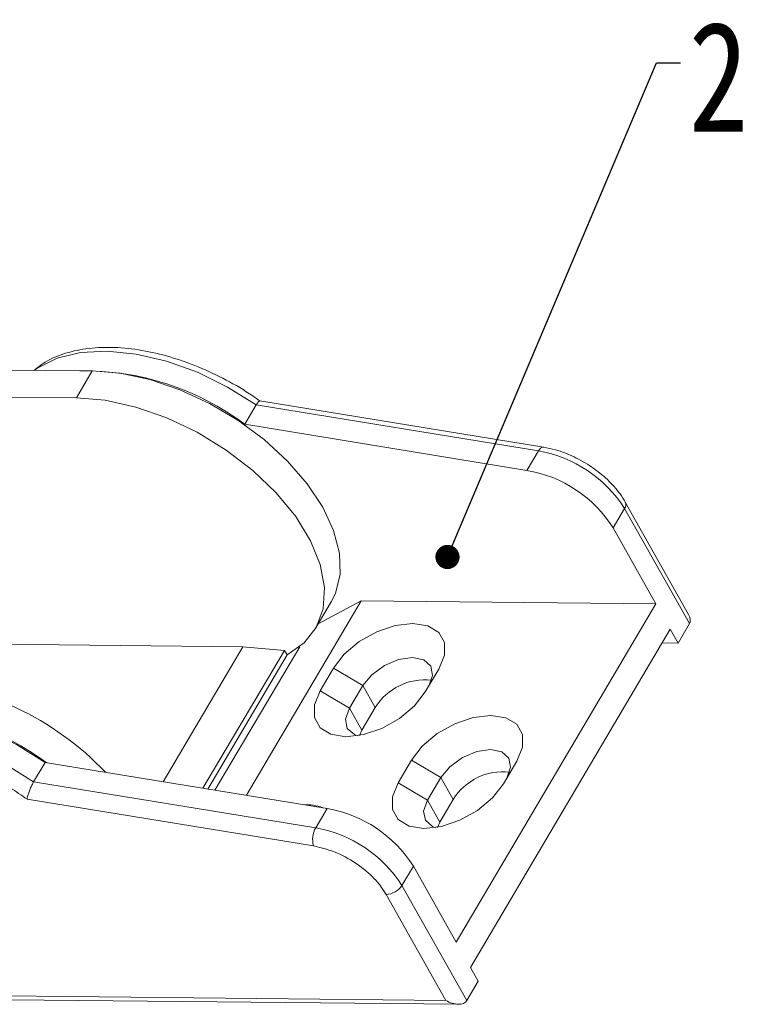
# Model space of a CAD drawing. Header units: millimetres. Extents: x 3045 to 3672, y -465 to -26.
# Tile 28 of 28: x 3564 to 3610, y -140 to -79. Entities that reach past the tile are written whole.
import ezdxf

# ---------------------------------------------------------------- set-up
doc = ezdxf.new("R2010")
doc.units = ezdxf.units.MM
doc.styles.get("Standard").update_dxf_attribs({"font": '仿宋_GB2312.ttf', "width": 0.8})
doc.dimstyles.new('副本 ISO-5', dxfattribs={"dimtxt": 3, "dimasz": 1.5, "dimexe": 1, "dimexo": 0.625, "dimgap": 0.5, "dimtad": 1, "dimtoh": 1, "dimdsep": 46, "dimtxsty": 'Standard', "dimcen": 2.5, "dimadec": 0, "dimazin": 0, "dimtfac": 1, "dimtmove": 0, "dimatfit": 3, "dimfxl": 0, "dimarcsym": 0})

msp = doc.modelspace()

# ---------------------------------------------------------------- linework, layer by layer
at = {"color": 7, "linetype": 'Continuous', "lineweight": 15}
for p, q in [((3560.851, -100.699), (3568.73, -100.777)), ((3568.73, -100.777), (3567.743, -102.447)), ((3567.743, -102.447), (3557.537, -102.345)), ((3596.735, -105.509), (3579.133, -102.636)), ((3578.199, -104.087), (3578.91, -102.884)), ((3596.415, -105.742), (3578.91, -102.884)), ((3595.704, -106.945), (3578.199, -104.087)), ((3596.415, -105.742), (3595.704, -106.945)), ((3601.056, -110.52), (3601.767, -109.317)), ((3605.794, -116.457), (3601.767, -109.317)), ((3605.744, -115.891), (3601.81, -108.917)), ((3603.714, -115.231), (3601.056, -110.52)), ((3585.425, -115.049), (3578.299, -127.11)), ((3582.573, -116.78), (3583.56, -115.11)), ((3582.752, -116.477), (3585.425, -115.049)), ((3585.425, -115.049), (3603.714, -115.231)), ((3603.714, -115.231), (3591.316, -136.214)), ((3605.084, -117.66), (3605.794, -116.457)), ((3592.205, -137.79), (3604.602, -116.807)), ((3605.084, -117.66), (3604.602, -116.807)), ((3554.938, -117.66), (3578.081, -117.89)), ((3578.081, -117.89), (3573.132, -126.267)), ((3576.343, -126.791), (3581.603, -117.889)), ((3578.081, -117.89), (3580.654, -118.115)), ((3605.084, -117.66), (3604.104, -117.65)), ((3575.599, -126.67), (3580.654, -118.115)), ((3580.815, -118.4), (3575.9, -126.719)), ((3580.654, -118.115), (3580.815, -118.4)), ((3582.869, -120.627), (3583.699, -119.221)), ((3585.526, -120.3), (3583.699, -119.221)), ((3590.231, -119.286), (3589.4, -120.692)), ((3584.695, -121.706), (3585.526, -120.3)), ((3585.526, -120.3), (3586.294, -121.663)), ((3582.869, -120.627), (3584.695, -121.706)), ((3585.464, -123.068), (3584.695, -121.706)), ((3586.294, -121.663), (3585.464, -123.068)), ((3585.464, -123.068), (3585.306, -123.397)), ((3565.802, -125.07), (3565.091, -126.273)), ((3565.802, -125.07), (3583.307, -127.928)), ((3587.711, -126.332), (3588.541, -124.926)), ((3590.368, -126.005), (3588.541, -124.926)), ((3595.073, -124.991), (3594.242, -126.397)), ((3565.091, -126.273), (3582.597, -129.131)), ((3587.711, -126.332), (3589.537, -127.411)), ((3589.537, -127.411), (3590.368, -126.005)), ((3590.368, -126.005), (3591.136, -127.367)), ((3564.678, -127.349), (3582.455, -130.25)), ((3590.305, -128.773), (3589.537, -127.411)), ((3591.136, -127.367), (3590.305, -128.773)), ((3583.307, -127.928), (3582.597, -129.131)), ((3590.305, -128.773), (3590.147, -129.102)), ((3588.659, -131.503), (3587.948, -132.706)), ((3588.659, -131.503), (3591.316, -136.214)), ((3587.948, -132.706), (3591.976, -139.846)), ((3586.963, -133.262), (3590.67, -139.833)), ((3592.687, -138.643), (3592.205, -137.79)), ((3591.976, -139.846), (3592.687, -138.643)), ((3590.67, -139.833), (3563.301, -139.561)), ((3563.598, -139.798), (3591.456, -140.075))]:
    msp.add_line(p, q, dxfattribs=at)
at = {"color": 7, "linetype": 'Continuous', "lineweight": 15, "flags": 128}
for points in [[(3578.91, -102.884), (3577.128, -101.774), (3575.252, -100.86), (3573.341, -100.17), (3571.457, -99.728), (3569.66, -99.548), (3568.008, -99.634), (3566.553, -99.984), (3565.341, -100.588), (3565.127, -100.741)], [(3568.73, -100.777), (3570.467, -100.921), (3572.295, -101.314), (3574.158, -101.944), (3575.999, -102.793), (3577.762, -103.835), (3579.394, -105.038), (3580.846, -106.365), (3582.072, -107.776), (3583.036, -109.229), (3583.709, -110.678), (3584.07, -112.081), (3584.108, -113.394), (3583.822, -114.578), (3583.56, -115.11)], [(3567.743, -102.447), (3569.537, -102.599), (3571.426, -103.016), (3573.347, -103.685), (3575.24, -104.584), (3577.043, -105.684), (3578.698, -106.95), (3580.151, -108.34), (3581.355, -109.81), (3582.272, -111.312), (3582.871, -112.797), (3583.134, -114.218), (3583.051, -115.529), (3582.627, -116.687), (3581.873, -117.654), (3580.815, -118.4)], [(3596.415, -105.742), (3596.484, -105.643), (3596.557, -105.569), (3596.632, -105.523), (3596.706, -105.507), (3596.735, -105.509)], [(3583.699, -119.221), (3584.373, -118.354), (3585.3, -117.575), (3586.39, -116.96), (3587.536, -116.57), (3588.626, -116.442), (3589.554, -116.59), (3590.229, -116.998), (3590.584, -117.627), (3590.584, -118.416), (3590.231, -119.286)], [(3585.526, -120.3), (3586.079, -119.629), (3586.858, -119.064), (3587.745, -118.689), (3588.605, -118.563), (3589.307, -118.705), (3589.744, -119.092), (3589.85, -119.667), (3589.608, -120.341)], [(3589.4, -120.692), (3588.727, -121.56), (3587.8, -122.339), (3586.71, -122.954), (3585.564, -123.344), (3584.473, -123.472), (3583.545, -123.324), (3582.871, -122.916), (3582.516, -122.286), (3582.515, -121.498), (3582.869, -120.627)], [(3550.957, -124.108), (3551.305, -123.612), (3552.234, -122.774), (3553.445, -122.171), (3554.9, -121.82), (3556.552, -121.734), (3558.349, -121.914), (3560.233, -122.357), (3562.144, -123.046), (3564.02, -123.96), (3565.802, -125.07)], [(3585.195, -123.416), (3584.996, -123.342), (3584.559, -122.955), (3584.453, -122.38), (3584.695, -121.706)], [(3588.541, -124.926), (3589.214, -124.059), (3590.141, -123.28), (3591.231, -122.665), (3592.378, -122.275), (3593.468, -122.147), (3594.396, -122.295), (3595.071, -122.703), (3595.426, -123.332), (3595.426, -124.121), (3595.073, -124.991)], [(3550.247, -125.311), (3550.594, -124.815), (3551.523, -123.977), (3552.734, -123.373), (3554.189, -123.023), (3555.842, -122.937), (3557.639, -123.117), (3559.523, -123.559), (3561.433, -124.249), (3563.309, -125.163), (3565.091, -126.273)], [(3590.368, -126.005), (3590.92, -125.334), (3591.7, -124.769), (3592.587, -124.394), (3593.447, -124.268), (3594.149, -124.41), (3594.586, -124.797), (3594.692, -125.372), (3594.45, -126.046)], [(3594.242, -126.397), (3593.569, -127.264), (3592.642, -128.044), (3591.552, -128.659), (3590.406, -129.049), (3589.315, -129.177), (3588.387, -129.029), (3587.713, -128.62), (3587.358, -127.991), (3587.357, -127.203), (3587.711, -126.332)], [(3590.037, -129.121), (3589.838, -129.047), (3589.401, -128.66), (3589.295, -128.085), (3589.537, -127.411)]]:
    msp.add_lwpolyline(points, dxfattribs=at)
at = {"color": 7, "linetype": 'Continuous', "lineweight": 15}
for centre, radius, start, end in [((3568.214, -117.443), 16.676, 53.21819, 90.91074), ((3595.059, -113.565), 7.94, 32.346, 80.16294), ((3594.348, -114.768), 7.94, 32.346, 80.16294), ((3601.442, -109.079), 0.402, 323.80356, 23.71788), ((3556.353, -138.137), 18.145, 43.34929, 86.81792), ((3589.367, -123.554), 3.609, 83.41258, 148.38622), ((3555.441, -139.372), 17.707, 53.77963, 86.97753), ((3594.209, -129.259), 3.609, 83.41258, 148.38622), ((3581.98, -130.606), 2.918, 68.9457, 92.51271), ((3581.951, -135.751), 7.94, 32.346, 80.16294), ((3583.909, -129.865), 1.504, 150.7609, 194.83929), ((3581.24, -136.954), 7.94, 32.346, 80.16294), ((3586.919, -132.033), 1.23, 272.03727, 326.81793)]:
    msp.add_arc(centre, radius, start, end, dxfattribs=at)
for centre, start_param, end_param in [((3604.82, -115.882), 6.283145, 7.068543), ((3591.002, -139.271), 4.712348, 6.283145)]:
    msp.add_ellipse(centre, major_axis=(0.974, -0.575), ratio=0.577335, start_param=start_param, end_param=end_param, dxfattribs=at)
for points, knots in [([(3579.145, -102.648), (3578.994, -102.54), (3578.324, -102.062), (3577.047, -101.314), (3575.315, -100.493), (3573.547, -99.872), (3571.794, -99.463), (3570.098, -99.281), (3568.499, -99.335), (3567.053, -99.643), (3565.902, -100.104), (3565.348, -100.56), (3565.129, -100.741)], [0, 0, 0, 0, 0.032467, 0.143474, 0.25461, 0.365876, 0.477404, 0.589316, 0.701679, 0.81435, 0.926464, 1, 1, 1, 1]), ([(3578.91, -102.884), (3578.944, -102.83), (3579.013, -102.721), (3579.091, -102.641), (3579.12, -102.643), (3579.132, -102.644)], [0, 0, 0, 0, 0.365319, 0.730285, 1, 1, 1, 1]), ([(3601.81, -108.917), (3601.706, -108.747), (3601.409, -108.262), (3600.728, -107.505), (3599.748, -106.716), (3598.638, -106.083), (3597.608, -105.685), (3596.979, -105.558), (3596.735, -105.509)], [0, 0, 0, 0, 0.104281, 0.29796, 0.491016, 0.683712, 0.877078, 1, 1, 1, 1]), ([(3555.634, -124.064), (3556.347, -124.106), (3557.062, -124.149), (3557.829, -124.298), (3557.882, -124.308), (3558.654, -124.463), (3559.442, -124.688), (3560.236, -124.977), (3561.028, -125.27), (3561.821, -125.63), (3562.586, -126.039), (3562.958, -126.24), (3563.688, -126.662), (3564.331, -127.108), (3564.678, -127.349)], [0, 0, 0, 0, 0.246324, 0.246972, 0.251577, 0.263925, 0.499775, 0.501858, 0.518161, 0.753231, 0.755268, 0.771134, 0.876615, 1, 1, 1, 1]), ([(3565.091, -126.273), (3565.055, -126.339), (3564.982, -126.469), (3564.875, -126.71), (3564.782, -126.957), (3564.714, -127.177), (3564.687, -127.298), (3564.678, -127.347), (3564.678, -127.349)], [0, 0, 0, 0, 0.197057, 0.393923, 0.596078, 0.810749, 0.994723, 1, 1, 1, 1]), ([(3582.455, -130.25), (3582.884, -130.351), (3583.768, -130.557), (3584.659, -131.042), (3585.084, -131.327), (3585.114, -131.346), (3585.527, -131.628), (3586.083, -132.099), (3586.51, -132.597), (3586.698, -132.847), (3586.817, -133.016), (3586.912, -133.177), (3586.963, -133.262)], [0, 0, 0, 0, 0.2421182, 0.4993814, 0.5000438, 0.5047453, 0.5173469, 0.7569096, 0.8783771, 0.8845373, 0.9389711, 1, 1, 1, 1])]:
    msp.add_open_spline(points, degree=3, knots=knots, dxfattribs=at)

# ---------------------------------------------------------------- texts
at = {"color": 5, "lineweight": 9, "insert": (3605.738, -79.102), "char_height": 6.825, "width": 4.26575, "attachment_point": 1}
msp.add_mtext('2', dxfattribs=at)

# ---------------------------------------------------------------- leaders
at = {"color": 5, "lineweight": 9, "annotation_type": 0, "has_hookline": 1, "hookline_direction": 0, "text_width": 2.509}
msp.add_leader([(3590.775, -112.321), (3603.738, -81.662), (3605.238, -81.662)], dimstyle='副本 ISO-5', override={"dimgap": 0.5, "dimtad": 0, "dimldrblk": 'Dot'}, dxfattribs=at)

doc.saveas('drawing.dxf')
